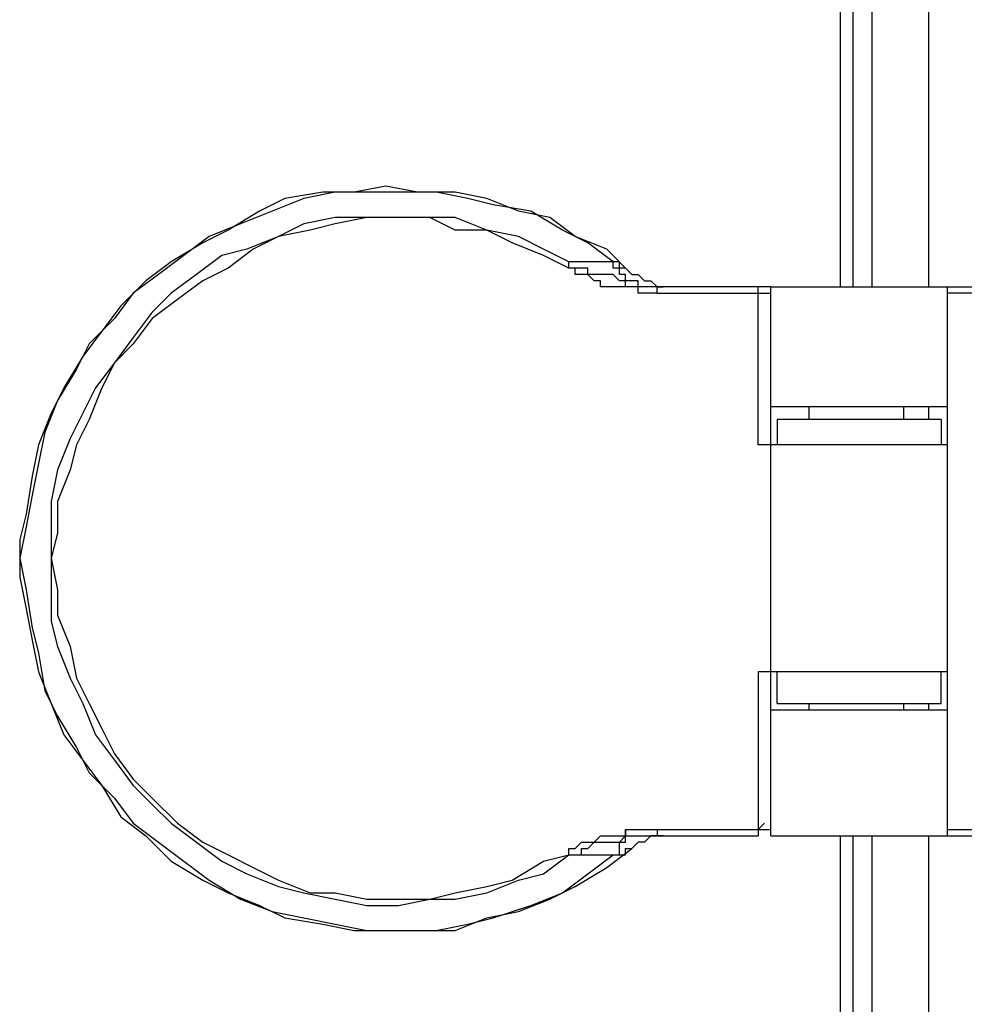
# Model space of a CAD drawing. Header units: millimetres. Extents: x 3884.54 to 3885.69, y 1889.56 to 1890.55.
# Tile 3 of 9: x 3885.0139 to 3885.0773, y 1889.7881 to 1889.8541. Entities that reach past the tile are written whole.
import ezdxf

# ---------------------------------------------------------------- set-up
doc = ezdxf.new("R2010")
doc.units = ezdxf.units.MM
doc.layers.add('SANINDUSA', color=3, linetype='Continuous')

msp = doc.modelspace()

# ---------------------------------------------------------------- linework, layer by layer
at = {"layer": 'SANINDUSA'}
for points in [[(3885.068935, 1890.282334), (3885.068935, 1890.282334), (3885.068935, 1889.836184), (3885.068935, 1889.836184)], [(3885.06978, 1890.282334), (3885.06978, 1890.282334), (3885.06978, 1889.836184), (3885.06978, 1889.836184)], [(3885.07105, 1890.282334), (3885.07105, 1890.282334), (3885.07105, 1889.836184), (3885.07105, 1889.836184)], [(3885.07486, 1890.282334), (3885.07486, 1890.282334), (3885.07486, 1889.836184), (3885.07486, 1889.836184)], [(3885.038458, 1889.842958), (3885.038458, 1889.842958), (3885.036341, 1889.842534), (3885.036341, 1889.842534)], [(3885.040573, 1889.842534), (3885.040573, 1889.842534), (3885.038458, 1889.842958), (3885.038458, 1889.842958)], [(3885.034224, 1889.842534), (3885.034224, 1889.842534), (3885.031684, 1889.842111), (3885.031684, 1889.842111)], [(3885.035071, 1889.842534), (3885.035071, 1889.842534), (3885.032954, 1889.842111), (3885.032954, 1889.842111)], [(3885.036341, 1889.842534), (3885.036341, 1889.842534), (3885.034224, 1889.842534), (3885.034224, 1889.842534)], [(3885.037188, 1889.842534), (3885.037188, 1889.842534), (3885.035071, 1889.842534), (3885.035071, 1889.842534)], [(3885.039303, 1889.842534), (3885.039303, 1889.842534), (3885.037188, 1889.842534), (3885.037188, 1889.842534)], [(3885.041843, 1889.842534), (3885.041843, 1889.842534), (3885.039303, 1889.842534), (3885.039303, 1889.842534)], [(3885.043113, 1889.842534), (3885.043113, 1889.842534), (3885.040573, 1889.842534), (3885.040573, 1889.842534)], [(3885.04396, 1889.842111), (3885.04396, 1889.842111), (3885.041843, 1889.842534), (3885.041843, 1889.842534)], [(3885.04523, 1889.842111), (3885.04523, 1889.842111), (3885.043113, 1889.842534), (3885.043113, 1889.842534)], [(3885.031684, 1889.842111), (3885.031684, 1889.842111), (3885.029991, 1889.841264), (3885.029991, 1889.841264)], [(3885.032954, 1889.842111), (3885.032954, 1889.842111), (3885.030838, 1889.841264), (3885.030838, 1889.841264)], [(3885.045653, 1889.841688), (3885.045653, 1889.841688), (3885.04396, 1889.842111), (3885.04396, 1889.842111)], [(3885.047347, 1889.841264), (3885.047347, 1889.841264), (3885.04523, 1889.842111), (3885.04523, 1889.842111)], [(3885.048192, 1889.841264), (3885.048192, 1889.841264), (3885.045653, 1889.841688), (3885.045653, 1889.841688)], [(3885.029991, 1889.841264), (3885.029991, 1889.841264), (3885.027875, 1889.839994), (3885.027875, 1889.839994)], [(3885.030838, 1889.841264), (3885.030838, 1889.841264), (3885.028722, 1889.840418), (3885.028722, 1889.840418)], [(3885.035071, 1889.840841), (3885.035071, 1889.840841), (3885.032954, 1889.840418), (3885.032954, 1889.840418)], [(3885.037188, 1889.840841), (3885.037188, 1889.840841), (3885.035071, 1889.840841), (3885.035071, 1889.840841)], [(3885.037188, 1889.840841), (3885.037188, 1889.840841), (3885.035071, 1889.840418), (3885.035071, 1889.840418)], [(3885.039303, 1889.840841), (3885.039303, 1889.840841), (3885.037188, 1889.840841), (3885.037188, 1889.840841)], [(3885.039303, 1889.840841), (3885.039303, 1889.840841), (3885.037188, 1889.840841), (3885.037188, 1889.840841)], [(3885.04142, 1889.840841), (3885.04142, 1889.840841), (3885.039303, 1889.840841), (3885.039303, 1889.840841)], [(3885.04142, 1889.840841), (3885.04142, 1889.840841), (3885.039303, 1889.840841), (3885.039303, 1889.840841)], [(3885.043113, 1889.840841), (3885.043113, 1889.840841), (3885.04142, 1889.840841), (3885.04142, 1889.840841)], [(3885.043113, 1889.839994), (3885.043113, 1889.839994), (3885.04142, 1889.840841), (3885.04142, 1889.840841)], [(3885.04523, 1889.839994), (3885.04523, 1889.839994), (3885.043113, 1889.840841), (3885.043113, 1889.840841)], [(3885.049463, 1889.840841), (3885.049463, 1889.840841), (3885.047347, 1889.841264), (3885.047347, 1889.841264)], [(3885.050309, 1889.839994), (3885.050309, 1889.839994), (3885.048192, 1889.841264), (3885.048192, 1889.841264)], [(3885.051156, 1889.839571), (3885.051156, 1889.839571), (3885.049463, 1889.840841), (3885.049463, 1889.840841)], [(3885.028722, 1889.840418), (3885.028722, 1889.840418), (3885.026605, 1889.839571), (3885.026605, 1889.839571)], [(3885.032954, 1889.840418), (3885.032954, 1889.840418), (3885.031261, 1889.839571), (3885.031261, 1889.839571)], [(3885.035071, 1889.840418), (3885.035071, 1889.840418), (3885.033378, 1889.839994), (3885.033378, 1889.839994)], [(3885.026605, 1889.839571), (3885.026605, 1889.839571), (3885.024912, 1889.838301), (3885.024912, 1889.838301)], [(3885.027875, 1889.839994), (3885.027875, 1889.839994), (3885.026181, 1889.839148), (3885.026181, 1889.839148)], [(3885.031261, 1889.839571), (3885.031261, 1889.839571), (3885.029144, 1889.838724), (3885.029144, 1889.838724)], [(3885.031261, 1889.839571), (3885.031261, 1889.839571), (3885.029569, 1889.838724), (3885.029569, 1889.838724)], [(3885.033378, 1889.839994), (3885.033378, 1889.839994), (3885.031261, 1889.839571), (3885.031261, 1889.839571)], [(3885.04523, 1889.839994), (3885.04523, 1889.839994), (3885.043113, 1889.839994), (3885.043113, 1889.839994)], [(3885.047347, 1889.839571), (3885.047347, 1889.839571), (3885.04523, 1889.839994), (3885.04523, 1889.839994)], [(3885.046922, 1889.839148), (3885.046922, 1889.839148), (3885.04523, 1889.839994), (3885.04523, 1889.839994)], [(3885.049039, 1889.838724), (3885.049039, 1889.838724), (3885.047347, 1889.839571), (3885.047347, 1889.839571)], [(3885.052002, 1889.839148), (3885.052002, 1889.839148), (3885.050309, 1889.839994), (3885.050309, 1889.839994)], [(3885.053272, 1889.838724), (3885.053272, 1889.838724), (3885.051156, 1889.839571), (3885.051156, 1889.839571)], [(3885.026181, 1889.839148), (3885.026181, 1889.839148), (3885.024065, 1889.837878), (3885.024065, 1889.837878)], [(3885.049039, 1889.838301), (3885.049039, 1889.838301), (3885.046922, 1889.839148), (3885.046922, 1889.839148)], [(3885.053696, 1889.837878), (3885.053696, 1889.837878), (3885.052002, 1889.839148), (3885.052002, 1889.839148)], [(3885.024912, 1889.838301), (3885.024912, 1889.838301), (3885.023219, 1889.837031), (3885.023219, 1889.837031)], [(3885.027452, 1889.838301), (3885.027452, 1889.838301), (3885.025758, 1889.837031), (3885.025758, 1889.837031)], [(3885.029144, 1889.838724), (3885.029144, 1889.838724), (3885.027452, 1889.838301), (3885.027452, 1889.838301)], [(3885.029569, 1889.838724), (3885.029569, 1889.838724), (3885.027875, 1889.837454), (3885.027875, 1889.837454)], [(3885.050733, 1889.837878), (3885.050733, 1889.837878), (3885.049039, 1889.838724), (3885.049039, 1889.838724)], [(3885.050733, 1889.837454), (3885.050733, 1889.837454), (3885.049039, 1889.838301), (3885.049039, 1889.838301)], [(3885.054966, 1889.837031), (3885.054966, 1889.837031), (3885.053272, 1889.838724), (3885.053272, 1889.838724)], [(3885.024065, 1889.837878), (3885.024065, 1889.837878), (3885.022372, 1889.836608), (3885.022372, 1889.836608)], [(3885.052002, 1889.837878), (3885.052002, 1889.837878), (3885.050733, 1889.837878), (3885.050733, 1889.837878)], [(3885.050733, 1889.837454), (3885.050733, 1889.837454), (3885.050733, 1889.837878), (3885.050733, 1889.837878)], [(3885.053696, 1889.837878), (3885.053696, 1889.837878), (3885.052002, 1889.837878), (3885.052002, 1889.837878)], [(3885.054119, 1889.837878), (3885.054119, 1889.837878), (3885.053696, 1889.837878), (3885.053696, 1889.837878)], [(3885.054119, 1889.837454), (3885.054119, 1889.837454), (3885.054119, 1889.837878), (3885.054119, 1889.837878)], [(3885.023219, 1889.837031), (3885.023219, 1889.837031), (3885.021525, 1889.835761), (3885.021525, 1889.835761)], [(3885.025758, 1889.837031), (3885.025758, 1889.837031), (3885.024065, 1889.835761), (3885.024065, 1889.835761)], [(3885.027875, 1889.837454), (3885.027875, 1889.837454), (3885.026181, 1889.836608), (3885.026181, 1889.836608)], [(3885.054542, 1889.837454), (3885.054542, 1889.837454), (3885.054119, 1889.837454), (3885.054119, 1889.837454)], [(3885.054966, 1889.837031), (3885.054966, 1889.837031), (3885.054542, 1889.837454), (3885.054542, 1889.837454)], [(3885.054966, 1889.837031), (3885.054966, 1889.837031), (3885.055389, 1889.837031), (3885.055389, 1889.837031)], [(3885.055389, 1889.837031), (3885.055389, 1889.837031), (3885.055811, 1889.836608), (3885.055811, 1889.836608)], [(3885.022372, 1889.836608), (3885.022372, 1889.836608), (3885.020679, 1889.834915), (3885.020679, 1889.834915)], [(3885.026181, 1889.836608), (3885.026181, 1889.836608), (3885.024489, 1889.835339), (3885.024489, 1889.835339)], [(3885.054542, 1889.836184), (3885.054542, 1889.836184), (3885.054542, 1889.836608), (3885.054542, 1889.836608)], [(3885.055811, 1889.836608), (3885.055811, 1889.836608), (3885.056236, 1889.836608), (3885.056236, 1889.836608)], [(3885.056236, 1889.836608), (3885.056236, 1889.836608), (3885.056658, 1889.836184), (3885.056658, 1889.836184)], [(3885.056658, 1889.835761), (3885.056658, 1889.835761), (3885.056658, 1889.836184), (3885.056658, 1889.836184)], [(3885.063431, 1889.836184), (3885.063431, 1889.836184), (3885.056658, 1889.836184), (3885.056658, 1889.836184)], [(3885.056658, 1889.836184), (3885.056658, 1889.836184), (3885.057082, 1889.836184), (3885.057082, 1889.836184)], [(3885.063431, 1889.825602), (3885.063431, 1889.825602), (3885.063431, 1889.836184), (3885.063431, 1889.836184)], [(3885.063855, 1889.836184), (3885.063855, 1889.836184), (3885.063431, 1889.836184), (3885.063431, 1889.836184)], [(3885.064278, 1889.836184), (3885.064278, 1889.836184), (3885.063855, 1889.836184), (3885.063855, 1889.836184)], [(3885.064278, 1889.836184), (3885.064278, 1889.836184), (3885.083326, 1889.836184), (3885.083326, 1889.836184)], [(3885.064278, 1889.799358), (3885.064278, 1889.799358), (3885.064278, 1889.836184), (3885.064278, 1889.836184)], [(3885.064278, 1889.835761), (3885.064278, 1889.835761), (3885.064278, 1889.836184), (3885.064278, 1889.836184)], [(3885.07613, 1889.799358), (3885.07613, 1889.799358), (3885.07613, 1889.836184), (3885.07613, 1889.836184)], [(3885.021525, 1889.835761), (3885.021525, 1889.835761), (3885.020255, 1889.834068), (3885.020255, 1889.834068)], [(3885.024065, 1889.835761), (3885.024065, 1889.835761), (3885.022795, 1889.834492), (3885.022795, 1889.834492)], [(3885.056658, 1889.835761), (3885.056658, 1889.835761), (3885.064278, 1889.835761), (3885.064278, 1889.835761)], [(3885.083326, 1889.835761), (3885.083326, 1889.835761), (3885.07613, 1889.835761), (3885.07613, 1889.835761)], [(3885.020679, 1889.834915), (3885.020679, 1889.834915), (3885.019409, 1889.833222), (3885.019409, 1889.833222)], [(3885.024489, 1889.835339), (3885.024489, 1889.835339), (3885.022795, 1889.834068), (3885.022795, 1889.834068)], [(3885.022795, 1889.834492), (3885.022795, 1889.834492), (3885.021525, 1889.832798), (3885.021525, 1889.832798)], [(3885.020255, 1889.834068), (3885.020255, 1889.834068), (3885.018562, 1889.832375), (3885.018562, 1889.832375)], [(3885.022795, 1889.834068), (3885.022795, 1889.834068), (3885.021525, 1889.832375), (3885.021525, 1889.832375)], [(3885.019409, 1889.833222), (3885.019409, 1889.833222), (3885.018139, 1889.831529), (3885.018139, 1889.831529)], [(3885.018562, 1889.832375), (3885.018562, 1889.832375), (3885.017715, 1889.830682), (3885.017715, 1889.830682)], [(3885.021525, 1889.832798), (3885.021525, 1889.832798), (3885.020255, 1889.831104), (3885.020255, 1889.831104)], [(3885.021525, 1889.832375), (3885.021525, 1889.832375), (3885.020255, 1889.831104), (3885.020255, 1889.831104)], [(3885.018139, 1889.831529), (3885.018139, 1889.831529), (3885.01687, 1889.829412), (3885.01687, 1889.829412)], [(3885.020255, 1889.831104), (3885.020255, 1889.831104), (3885.018986, 1889.829412), (3885.018986, 1889.829412)], [(3885.020255, 1889.831104), (3885.020255, 1889.831104), (3885.019409, 1889.829412), (3885.019409, 1889.829412)], [(3885.017715, 1889.830682), (3885.017715, 1889.830682), (3885.016445, 1889.828565), (3885.016445, 1889.828565)], [(3885.01687, 1889.829412), (3885.01687, 1889.829412), (3885.016023, 1889.827718), (3885.016023, 1889.827718)], [(3885.018986, 1889.829412), (3885.018986, 1889.829412), (3885.018139, 1889.827718), (3885.018139, 1889.827718)], [(3885.019409, 1889.829412), (3885.019409, 1889.829412), (3885.018562, 1889.827295), (3885.018562, 1889.827295)], [(3885.016445, 1889.828565), (3885.016445, 1889.828565), (3885.0156, 1889.826449), (3885.0156, 1889.826449)], [(3885.016023, 1889.827718), (3885.016023, 1889.827718), (3885.015176, 1889.825602), (3885.015176, 1889.825602)], [(3885.018139, 1889.827718), (3885.018139, 1889.827718), (3885.017292, 1889.826026), (3885.017292, 1889.826026)], [(3885.07613, 1889.828142), (3885.07613, 1889.828142), (3885.064278, 1889.828142), (3885.064278, 1889.828142)], [(3885.066818, 1889.828142), (3885.066818, 1889.828142), (3885.066818, 1889.827295), (3885.066818, 1889.827295)], [(3885.073167, 1889.828142), (3885.073167, 1889.828142), (3885.073167, 1889.827295), (3885.073167, 1889.827295)], [(3885.07486, 1889.828142), (3885.07486, 1889.828142), (3885.07486, 1889.827295), (3885.07486, 1889.827295)], [(3885.018562, 1889.827295), (3885.018562, 1889.827295), (3885.017715, 1889.825602), (3885.017715, 1889.825602)], [(3885.075707, 1889.827295), (3885.075707, 1889.827295), (3885.064701, 1889.827295), (3885.064701, 1889.827295)], [(3885.064701, 1889.827295), (3885.064701, 1889.827295), (3885.064701, 1889.825602), (3885.064701, 1889.825602)], [(3885.075707, 1889.827295), (3885.075707, 1889.827295), (3885.075707, 1889.825602), (3885.075707, 1889.825602)], [(3885.0156, 1889.826449), (3885.0156, 1889.826449), (3885.015176, 1889.824332), (3885.015176, 1889.824332)], [(3885.017292, 1889.826026), (3885.017292, 1889.826026), (3885.016445, 1889.823909), (3885.016445, 1889.823909)], [(3885.015176, 1889.825602), (3885.015176, 1889.825602), (3885.014753, 1889.823485), (3885.014753, 1889.823485)], [(3885.017715, 1889.825602), (3885.017715, 1889.825602), (3885.017292, 1889.823909), (3885.017292, 1889.823909)], [(3885.07613, 1889.825602), (3885.07613, 1889.825602), (3885.063431, 1889.825602), (3885.063431, 1889.825602)], [(3885.015176, 1889.824332), (3885.015176, 1889.824332), (3885.014753, 1889.822215), (3885.014753, 1889.822215)], [(3885.016445, 1889.823909), (3885.016445, 1889.823909), (3885.016023, 1889.821793), (3885.016023, 1889.821793)], [(3885.017292, 1889.823909), (3885.017292, 1889.823909), (3885.016445, 1889.821793), (3885.016445, 1889.821793)], [(3885.014753, 1889.823485), (3885.014753, 1889.823485), (3885.01433, 1889.820946), (3885.01433, 1889.820946)], [(3885.014753, 1889.822215), (3885.014753, 1889.822215), (3885.01433, 1889.8201), (3885.01433, 1889.8201)], [(3885.016023, 1889.821793), (3885.016023, 1889.821793), (3885.016023, 1889.819676), (3885.016023, 1889.819676)], [(3885.016445, 1889.821793), (3885.016445, 1889.821793), (3885.016445, 1889.819676), (3885.016445, 1889.819676)], [(3885.01433, 1889.820946), (3885.01433, 1889.820946), (3885.013906, 1889.819253), (3885.013906, 1889.819253)], [(3885.01433, 1889.8201), (3885.01433, 1889.8201), (3885.013906, 1889.817983), (3885.013906, 1889.817983)], [(3885.016023, 1889.819676), (3885.016023, 1889.819676), (3885.016023, 1889.817983), (3885.016023, 1889.817983)], [(3885.016445, 1889.819676), (3885.016445, 1889.819676), (3885.016023, 1889.817983), (3885.016023, 1889.817983)], [(3885.013906, 1889.819253), (3885.013906, 1889.819253), (3885.013906, 1889.816713), (3885.013906, 1889.816713)], [(3885.013906, 1889.817983), (3885.013906, 1889.817983), (3885.01433, 1889.815866), (3885.01433, 1889.815866)], [(3885.016023, 1889.817983), (3885.016023, 1889.817983), (3885.016023, 1889.815866), (3885.016023, 1889.815866)], [(3885.016023, 1889.817983), (3885.016023, 1889.817983), (3885.016445, 1889.815866), (3885.016445, 1889.815866)], [(3885.013906, 1889.816713), (3885.013906, 1889.816713), (3885.01433, 1889.814596), (3885.01433, 1889.814596)], [(3885.01433, 1889.815866), (3885.01433, 1889.815866), (3885.014753, 1889.813326), (3885.014753, 1889.813326)], [(3885.016023, 1889.815866), (3885.016023, 1889.815866), (3885.016023, 1889.813751), (3885.016023, 1889.813751)], [(3885.016445, 1889.815866), (3885.016445, 1889.815866), (3885.016445, 1889.814173), (3885.016445, 1889.814173)], [(3885.01433, 1889.814596), (3885.01433, 1889.814596), (3885.014753, 1889.812481), (3885.014753, 1889.812481)], [(3885.016023, 1889.813751), (3885.016023, 1889.813751), (3885.016445, 1889.812057), (3885.016445, 1889.812057)], [(3885.016445, 1889.814173), (3885.016445, 1889.814173), (3885.017292, 1889.812057), (3885.017292, 1889.812057)], [(3885.014753, 1889.813326), (3885.014753, 1889.813326), (3885.015176, 1889.811634), (3885.015176, 1889.811634)], [(3885.014753, 1889.812481), (3885.014753, 1889.812481), (3885.015176, 1889.810364), (3885.015176, 1889.810364)], [(3885.016445, 1889.812057), (3885.016445, 1889.812057), (3885.017292, 1889.809941), (3885.017292, 1889.809941)], [(3885.017292, 1889.812057), (3885.017292, 1889.812057), (3885.017715, 1889.809941), (3885.017715, 1889.809941)], [(3885.015176, 1889.811634), (3885.015176, 1889.811634), (3885.0156, 1889.809094), (3885.0156, 1889.809094)], [(3885.015176, 1889.810364), (3885.015176, 1889.810364), (3885.016023, 1889.808247), (3885.016023, 1889.808247)], [(3885.017292, 1889.809941), (3885.017292, 1889.809941), (3885.018139, 1889.808247), (3885.018139, 1889.808247)], [(3885.017715, 1889.809941), (3885.017715, 1889.809941), (3885.018562, 1889.808247), (3885.018562, 1889.808247)], [(3885.063431, 1889.810364), (3885.063431, 1889.810364), (3885.063431, 1889.799358), (3885.063431, 1889.799358)], [(3885.07613, 1889.810364), (3885.07613, 1889.810364), (3885.063431, 1889.810364), (3885.063431, 1889.810364)], [(3885.064701, 1889.808247), (3885.064701, 1889.808247), (3885.064701, 1889.810364), (3885.064701, 1889.810364)], [(3885.075707, 1889.808247), (3885.075707, 1889.808247), (3885.075707, 1889.810364), (3885.075707, 1889.810364)], [(3885.0156, 1889.809094), (3885.0156, 1889.809094), (3885.016445, 1889.807401), (3885.016445, 1889.807401)], [(3885.016023, 1889.808247), (3885.016023, 1889.808247), (3885.01687, 1889.806131), (3885.01687, 1889.806131)], [(3885.018139, 1889.808247), (3885.018139, 1889.808247), (3885.018986, 1889.806131), (3885.018986, 1889.806131)], [(3885.018562, 1889.808247), (3885.018562, 1889.808247), (3885.019409, 1889.806554), (3885.019409, 1889.806554)], [(3885.064278, 1889.807824), (3885.064278, 1889.807824), (3885.07613, 1889.807824), (3885.07613, 1889.807824)], [(3885.064701, 1889.808247), (3885.064701, 1889.808247), (3885.075707, 1889.808247), (3885.075707, 1889.808247)], [(3885.066818, 1889.808247), (3885.066818, 1889.808247), (3885.066818, 1889.807824), (3885.066818, 1889.807824)], [(3885.073167, 1889.808247), (3885.073167, 1889.808247), (3885.073167, 1889.807824), (3885.073167, 1889.807824)], [(3885.07486, 1889.808247), (3885.07486, 1889.808247), (3885.07486, 1889.807824), (3885.07486, 1889.807824)], [(3885.016445, 1889.807401), (3885.016445, 1889.807401), (3885.017715, 1889.805284), (3885.017715, 1889.805284)], [(3885.019409, 1889.806554), (3885.019409, 1889.806554), (3885.020255, 1889.804862), (3885.020255, 1889.804862)], [(3885.01687, 1889.806131), (3885.01687, 1889.806131), (3885.018139, 1889.804437), (3885.018139, 1889.804437)], [(3885.018986, 1889.806131), (3885.018986, 1889.806131), (3885.020255, 1889.804437), (3885.020255, 1889.804437)], [(3885.017715, 1889.805284), (3885.017715, 1889.805284), (3885.018562, 1889.803592), (3885.018562, 1889.803592)], [(3885.020255, 1889.804862), (3885.020255, 1889.804862), (3885.021525, 1889.803168), (3885.021525, 1889.803168)], [(3885.018139, 1889.804437), (3885.018139, 1889.804437), (3885.019409, 1889.802745), (3885.019409, 1889.802745)], [(3885.020255, 1889.804437), (3885.020255, 1889.804437), (3885.021525, 1889.802745), (3885.021525, 1889.802745)], [(3885.018562, 1889.803592), (3885.018562, 1889.803592), (3885.020255, 1889.801898), (3885.020255, 1889.801898)], [(3885.021525, 1889.803168), (3885.021525, 1889.803168), (3885.022795, 1889.801898), (3885.022795, 1889.801898)], [(3885.019409, 1889.802745), (3885.019409, 1889.802745), (3885.020679, 1889.800628), (3885.020679, 1889.800628)], [(3885.021525, 1889.802745), (3885.021525, 1889.802745), (3885.022795, 1889.801474), (3885.022795, 1889.801474)], [(3885.020255, 1889.801898), (3885.020255, 1889.801898), (3885.021525, 1889.800205), (3885.021525, 1889.800205)], [(3885.022795, 1889.801898), (3885.022795, 1889.801898), (3885.024489, 1889.800205), (3885.024489, 1889.800205)], [(3885.022795, 1889.801474), (3885.022795, 1889.801474), (3885.024065, 1889.800205), (3885.024065, 1889.800205)], [(3885.020679, 1889.800628), (3885.020679, 1889.800628), (3885.022372, 1889.799358), (3885.022372, 1889.799358)], [(3885.021525, 1889.800205), (3885.021525, 1889.800205), (3885.023219, 1889.798935), (3885.023219, 1889.798935)], [(3885.024065, 1889.800205), (3885.024065, 1889.800205), (3885.025758, 1889.798935), (3885.025758, 1889.798935)], [(3885.024489, 1889.800205), (3885.024489, 1889.800205), (3885.026181, 1889.798935), (3885.026181, 1889.798935)], [(3885.063431, 1889.799782), (3885.063431, 1889.799782), (3885.063855, 1889.800205), (3885.063855, 1889.800205)], [(3885.022372, 1889.799358), (3885.022372, 1889.799358), (3885.024065, 1889.797665), (3885.024065, 1889.797665)], [(3885.054542, 1889.799782), (3885.054542, 1889.799782), (3885.054542, 1889.799358), (3885.054542, 1889.799358)], [(3885.056236, 1889.799358), (3885.056236, 1889.799358), (3885.055811, 1889.798935), (3885.055811, 1889.798935)], [(3885.056658, 1889.799358), (3885.056658, 1889.799358), (3885.056236, 1889.799358), (3885.056236, 1889.799358)], [(3885.056658, 1889.799782), (3885.056658, 1889.799782), (3885.064278, 1889.799782), (3885.064278, 1889.799782)], [(3885.056658, 1889.799782), (3885.056658, 1889.799782), (3885.056658, 1889.799358), (3885.056658, 1889.799358)], [(3885.056658, 1889.799358), (3885.056658, 1889.799358), (3885.063431, 1889.799358), (3885.063431, 1889.799358)], [(3885.057082, 1889.799358), (3885.057082, 1889.799358), (3885.056658, 1889.799358), (3885.056658, 1889.799358)], [(3885.064278, 1889.799358), (3885.064278, 1889.799358), (3885.083326, 1889.799358), (3885.083326, 1889.799358)], [(3885.068935, 1889.799358), (3885.068935, 1889.799358), (3885.068935, 1889.58856), (3885.068935, 1889.58856)], [(3885.06978, 1889.799358), (3885.06978, 1889.799358), (3885.06978, 1889.588137), (3885.06978, 1889.588137)], [(3885.07105, 1889.799358), (3885.07105, 1889.799358), (3885.07105, 1889.588137), (3885.07105, 1889.588137)], [(3885.07486, 1889.799358), (3885.07486, 1889.799358), (3885.07486, 1889.588137), (3885.07486, 1889.588137)], [(3885.07613, 1889.799782), (3885.07613, 1889.799782), (3885.083326, 1889.799782), (3885.083326, 1889.799782)], [(3885.023219, 1889.798935), (3885.023219, 1889.798935), (3885.024912, 1889.797665), (3885.024912, 1889.797665)], [(3885.025758, 1889.798935), (3885.025758, 1889.798935), (3885.027452, 1889.797665), (3885.027452, 1889.797665)], [(3885.026181, 1889.798935), (3885.026181, 1889.798935), (3885.027875, 1889.798088), (3885.027875, 1889.798088)], [(3885.055389, 1889.798935), (3885.055389, 1889.798935), (3885.054966, 1889.798511), (3885.054966, 1889.798511)], [(3885.055811, 1889.798935), (3885.055811, 1889.798935), (3885.055389, 1889.798935), (3885.055389, 1889.798935)], [(3885.027875, 1889.798088), (3885.027875, 1889.798088), (3885.029569, 1889.797241), (3885.029569, 1889.797241)], [(3885.049039, 1889.796818), (3885.049039, 1889.796818), (3885.050733, 1889.798088), (3885.050733, 1889.798088)], [(3885.049039, 1889.797665), (3885.049039, 1889.797665), (3885.050733, 1889.798088), (3885.050733, 1889.798088)], [(3885.050733, 1889.798088), (3885.050733, 1889.798088), (3885.05158, 1889.798088), (3885.05158, 1889.798088)], [(3885.05158, 1889.798088), (3885.05158, 1889.798088), (3885.053696, 1889.798088), (3885.053696, 1889.798088)], [(3885.052002, 1889.796818), (3885.052002, 1889.796818), (3885.053696, 1889.798088), (3885.053696, 1889.798088)], [(3885.053272, 1889.797241), (3885.053272, 1889.797241), (3885.054966, 1889.798511), (3885.054966, 1889.798511)], [(3885.053696, 1889.798088), (3885.053696, 1889.798088), (3885.054119, 1889.798088), (3885.054119, 1889.798088)], [(3885.054119, 1889.798088), (3885.054119, 1889.798088), (3885.054542, 1889.798088), (3885.054542, 1889.798088)], [(3885.054542, 1889.798511), (3885.054542, 1889.798511), (3885.054966, 1889.798511), (3885.054966, 1889.798511)], [(3885.054542, 1889.798088), (3885.054542, 1889.798088), (3885.054542, 1889.798511), (3885.054542, 1889.798511)], [(3885.024065, 1889.797665), (3885.024065, 1889.797665), (3885.026181, 1889.796395), (3885.026181, 1889.796395)], [(3885.024912, 1889.797665), (3885.024912, 1889.797665), (3885.026605, 1889.796395), (3885.026605, 1889.796395)], [(3885.027452, 1889.797665), (3885.027452, 1889.797665), (3885.029144, 1889.796818), (3885.029144, 1889.796818)], [(3885.029569, 1889.797241), (3885.029569, 1889.797241), (3885.031261, 1889.796395), (3885.031261, 1889.796395)], [(3885.046922, 1889.796395), (3885.046922, 1889.796395), (3885.049039, 1889.797665), (3885.049039, 1889.797665)], [(3885.051156, 1889.795971), (3885.051156, 1889.795971), (3885.053272, 1889.797241), (3885.053272, 1889.797241)], [(3885.029144, 1889.796818), (3885.029144, 1889.796818), (3885.031261, 1889.795971), (3885.031261, 1889.795971)], [(3885.047347, 1889.796395), (3885.047347, 1889.796395), (3885.049039, 1889.796818), (3885.049039, 1889.796818)], [(3885.050309, 1889.795548), (3885.050309, 1889.795548), (3885.052002, 1889.796818), (3885.052002, 1889.796818)], [(3885.026181, 1889.796395), (3885.026181, 1889.796395), (3885.027875, 1889.795548), (3885.027875, 1889.795548)], [(3885.026605, 1889.796395), (3885.026605, 1889.796395), (3885.028722, 1889.795126), (3885.028722, 1889.795126)], [(3885.031261, 1889.796395), (3885.031261, 1889.796395), (3885.033378, 1889.795548), (3885.033378, 1889.795548)], [(3885.031261, 1889.795971), (3885.031261, 1889.795971), (3885.032954, 1889.795548), (3885.032954, 1889.795548)], [(3885.043113, 1889.795548), (3885.043113, 1889.795548), (3885.04523, 1889.795971), (3885.04523, 1889.795971)], [(3885.04523, 1889.795548), (3885.04523, 1889.795548), (3885.047347, 1889.796395), (3885.047347, 1889.796395)], [(3885.04523, 1889.795971), (3885.04523, 1889.795971), (3885.046922, 1889.796395), (3885.046922, 1889.796395)], [(3885.049463, 1889.795126), (3885.049463, 1889.795126), (3885.051156, 1889.795971), (3885.051156, 1889.795971)], [(3885.027875, 1889.795548), (3885.027875, 1889.795548), (3885.029991, 1889.794702), (3885.029991, 1889.794702)], [(3885.032954, 1889.795548), (3885.032954, 1889.795548), (3885.035071, 1889.795126), (3885.035071, 1889.795126)], [(3885.033378, 1889.795548), (3885.033378, 1889.795548), (3885.035071, 1889.795548), (3885.035071, 1889.795548)], [(3885.035071, 1889.795548), (3885.035071, 1889.795548), (3885.037188, 1889.795126), (3885.037188, 1889.795126)], [(3885.04142, 1889.795126), (3885.04142, 1889.795126), (3885.043113, 1889.795548), (3885.043113, 1889.795548)], [(3885.043113, 1889.795126), (3885.043113, 1889.795126), (3885.04523, 1889.795548), (3885.04523, 1889.795548)], [(3885.048192, 1889.794702), (3885.048192, 1889.794702), (3885.050309, 1889.795548), (3885.050309, 1889.795548)], [(3885.028722, 1889.795126), (3885.028722, 1889.795126), (3885.030838, 1889.794279), (3885.030838, 1889.794279)], [(3885.029991, 1889.794702), (3885.029991, 1889.794702), (3885.031684, 1889.793855), (3885.031684, 1889.793855)], [(3885.035071, 1889.795126), (3885.035071, 1889.795126), (3885.037188, 1889.794702), (3885.037188, 1889.794702)], [(3885.037188, 1889.795126), (3885.037188, 1889.795126), (3885.039303, 1889.795126), (3885.039303, 1889.795126)], [(3885.037188, 1889.794702), (3885.037188, 1889.794702), (3885.039303, 1889.794702), (3885.039303, 1889.794702)], [(3885.039303, 1889.794702), (3885.039303, 1889.794702), (3885.04142, 1889.795126), (3885.04142, 1889.795126)], [(3885.039303, 1889.795126), (3885.039303, 1889.795126), (3885.04142, 1889.795126), (3885.04142, 1889.795126)], [(3885.04142, 1889.795126), (3885.04142, 1889.795126), (3885.043113, 1889.795126), (3885.043113, 1889.795126)], [(3885.045653, 1889.793855), (3885.045653, 1889.793855), (3885.048192, 1889.794702), (3885.048192, 1889.794702)], [(3885.047347, 1889.794279), (3885.047347, 1889.794279), (3885.049463, 1889.795126), (3885.049463, 1889.795126)], [(3885.030838, 1889.794279), (3885.030838, 1889.794279), (3885.032954, 1889.793855), (3885.032954, 1889.793855)], [(3885.04523, 1889.793855), (3885.04523, 1889.793855), (3885.047347, 1889.794279), (3885.047347, 1889.794279)], [(3885.031684, 1889.793855), (3885.031684, 1889.793855), (3885.034224, 1889.793432), (3885.034224, 1889.793432)], [(3885.032954, 1889.793855), (3885.032954, 1889.793855), (3885.035071, 1889.793432), (3885.035071, 1889.793432)], [(3885.034224, 1889.793432), (3885.034224, 1889.793432), (3885.036341, 1889.793008), (3885.036341, 1889.793008)], [(3885.035071, 1889.793432), (3885.035071, 1889.793432), (3885.037188, 1889.793008), (3885.037188, 1889.793008)], [(3885.041843, 1889.793008), (3885.041843, 1889.793008), (3885.04396, 1889.793432), (3885.04396, 1889.793432)], [(3885.043113, 1889.793008), (3885.043113, 1889.793008), (3885.04523, 1889.793855), (3885.04523, 1889.793855)], [(3885.04396, 1889.793432), (3885.04396, 1889.793432), (3885.045653, 1889.793855), (3885.045653, 1889.793855)], [(3885.036341, 1889.793008), (3885.036341, 1889.793008), (3885.038458, 1889.793008), (3885.038458, 1889.793008)], [(3885.037188, 1889.793008), (3885.037188, 1889.793008), (3885.039303, 1889.793008), (3885.039303, 1889.793008)], [(3885.038458, 1889.793008), (3885.038458, 1889.793008), (3885.040573, 1889.793008), (3885.040573, 1889.793008)], [(3885.039303, 1889.793008), (3885.039303, 1889.793008), (3885.041843, 1889.793008), (3885.041843, 1889.793008)], [(3885.040573, 1889.793008), (3885.040573, 1889.793008), (3885.043113, 1889.793008), (3885.043113, 1889.793008)]]:
    msp.add_open_spline(points, degree=3, dxfattribs=at)
for points, knots in [([(3885.054542, 1889.836608), (3885.054542, 1889.836608), (3885.054119, 1889.836608), (3885.054119, 1889.836608), (3885.054119, 1889.836608), (3885.054119, 1889.836608), (3885.053696, 1889.837031), (3885.053696, 1889.837031), (3885.053696, 1889.837031), (3885.053696, 1889.837031), (3885.053272, 1889.837031), (3885.053272, 1889.837031), (3885.053272, 1889.837031), (3885.053272, 1889.837031), (3885.052849, 1889.837031), (3885.052849, 1889.837031), (3885.052849, 1889.837031), (3885.052849, 1889.837031), (3885.052002, 1889.837031), (3885.052002, 1889.837031), (3885.052002, 1889.837031), (3885.052002, 1889.837031), (3885.052002, 1889.837454), (3885.052002, 1889.837454), (3885.052002, 1889.837454), (3885.052002, 1889.837454), (3885.05158, 1889.837454), (3885.05158, 1889.837454), (3885.05158, 1889.837454), (3885.05158, 1889.837454), (3885.051156, 1889.837454), (3885.051156, 1889.837454), (3885.051156, 1889.837454), (3885.051156, 1889.837454), (3885.050733, 1889.837454), (3885.050733, 1889.837454), (3885.050733, 1889.837454), (3885.050733, 1889.837454), (3885.050733, 1889.837878), (3885.050733, 1889.837878)], [0, 0, 0, 0, 0.1, 0.1, 0.1, 0.1, 0.2, 0.2, 0.2, 0.2, 0.3, 0.3, 0.3, 0.3, 0.4, 0.4, 0.4, 0.4, 0.5, 0.5, 0.5, 0.5, 0.6, 0.6, 0.6, 0.6, 0.7, 0.7, 0.7, 0.7, 0.8, 0.8, 0.8, 0.8, 0.9, 0.9, 0.9, 0.9, 1, 1, 1, 1]), ([(3885.054542, 1889.836608), (3885.054542, 1889.836608), (3885.054542, 1889.837031), (3885.054542, 1889.837031), (3885.054542, 1889.837031), (3885.054542, 1889.837031), (3885.054119, 1889.837031), (3885.054119, 1889.837031), (3885.054119, 1889.837031), (3885.054119, 1889.837031), (3885.054119, 1889.837454), (3885.054119, 1889.837454), (3885.054119, 1889.837454), (3885.054119, 1889.837454), (3885.053696, 1889.837454), (3885.053696, 1889.837454), (3885.053696, 1889.837454), (3885.053696, 1889.837454), (3885.053696, 1889.837878), (3885.053696, 1889.837878)], [0, 0, 0, 0, 0.2, 0.2, 0.2, 0.2, 0.4, 0.4, 0.4, 0.4, 0.6, 0.6, 0.6, 0.6, 0.8, 0.8, 0.8, 0.8, 1, 1, 1, 1]), ([(3885.054542, 1889.836184), (3885.054542, 1889.836184), (3885.054119, 1889.836184), (3885.054119, 1889.836184), (3885.054119, 1889.836184), (3885.054119, 1889.836184), (3885.053272, 1889.836184), (3885.053272, 1889.836184), (3885.053272, 1889.836184), (3885.053272, 1889.836184), (3885.052849, 1889.836184), (3885.052849, 1889.836184), (3885.052849, 1889.836184), (3885.052849, 1889.836184), (3885.052849, 1889.836608), (3885.052849, 1889.836608), (3885.052849, 1889.836608), (3885.052849, 1889.836608), (3885.052426, 1889.836608), (3885.052426, 1889.836608), (3885.052426, 1889.836608), (3885.052426, 1889.836608), (3885.052002, 1889.837031), (3885.052002, 1889.837031), (3885.052002, 1889.837031), (3885.052002, 1889.837031), (3885.05158, 1889.837031), (3885.05158, 1889.837031), (3885.05158, 1889.837031), (3885.05158, 1889.837031), (3885.051156, 1889.837031), (3885.051156, 1889.837031), (3885.051156, 1889.837031), (3885.051156, 1889.837031), (3885.051156, 1889.837454), (3885.051156, 1889.837454), (3885.051156, 1889.837454), (3885.051156, 1889.837454), (3885.050733, 1889.837454), (3885.050733, 1889.837454)], [0, 0, 0, 0, 0.1, 0.1, 0.1, 0.1, 0.2, 0.2, 0.2, 0.2, 0.3, 0.3, 0.3, 0.3, 0.4, 0.4, 0.4, 0.4, 0.5, 0.5, 0.5, 0.5, 0.6, 0.6, 0.6, 0.6, 0.7, 0.7, 0.7, 0.7, 0.8, 0.8, 0.8, 0.8, 0.9, 0.9, 0.9, 0.9, 1, 1, 1, 1]), ([(3885.056658, 1889.836184), (3885.056658, 1889.836184), (3885.055811, 1889.836184), (3885.055811, 1889.836184), (3885.055811, 1889.836184), (3885.055811, 1889.836184), (3885.055389, 1889.836184), (3885.055389, 1889.836184), (3885.055389, 1889.836184), (3885.055389, 1889.836184), (3885.055389, 1889.836608), (3885.055389, 1889.836608), (3885.055389, 1889.836608), (3885.055389, 1889.836608), (3885.054542, 1889.836608), (3885.054542, 1889.836608)], [0, 0, 0, 0, 0.25, 0.25, 0.25, 0.25, 0.5, 0.5, 0.5, 0.5, 0.75, 0.75, 0.75, 0.75, 1, 1, 1, 1]), ([(3885.056658, 1889.835761), (3885.056658, 1889.835761), (3885.055811, 1889.835761), (3885.055811, 1889.835761), (3885.055811, 1889.835761), (3885.055811, 1889.835761), (3885.055389, 1889.835761), (3885.055389, 1889.835761), (3885.055389, 1889.835761), (3885.055389, 1889.835761), (3885.055389, 1889.836184), (3885.055389, 1889.836184), (3885.055389, 1889.836184), (3885.055389, 1889.836184), (3885.054542, 1889.836184), (3885.054542, 1889.836184)], [0, 0, 0, 0, 0.25, 0.25, 0.25, 0.25, 0.5, 0.5, 0.5, 0.5, 0.75, 0.75, 0.75, 0.75, 1, 1, 1, 1]), ([(3885.050733, 1889.798088), (3885.050733, 1889.798088), (3885.050733, 1889.798511), (3885.050733, 1889.798511), (3885.050733, 1889.798511), (3885.050733, 1889.798511), (3885.051156, 1889.798511), (3885.051156, 1889.798511), (3885.051156, 1889.798511), (3885.051156, 1889.798511), (3885.05158, 1889.798935), (3885.05158, 1889.798935), (3885.05158, 1889.798935), (3885.05158, 1889.798935), (3885.052002, 1889.798935), (3885.052002, 1889.798935), (3885.052002, 1889.798935), (3885.052002, 1889.798935), (3885.052426, 1889.798935), (3885.052426, 1889.798935), (3885.052426, 1889.798935), (3885.052426, 1889.798935), (3885.052849, 1889.799358), (3885.052849, 1889.799358), (3885.052849, 1889.799358), (3885.052849, 1889.799358), (3885.053272, 1889.799358), (3885.053272, 1889.799358), (3885.053272, 1889.799358), (3885.053272, 1889.799358), (3885.054119, 1889.799358), (3885.054119, 1889.799358), (3885.054119, 1889.799358), (3885.054119, 1889.799358), (3885.054542, 1889.799358), (3885.054542, 1889.799358), (3885.054542, 1889.799358), (3885.054542, 1889.799358), (3885.054542, 1889.799782), (3885.054542, 1889.799782)], [0, 0, 0, 0, 0.1, 0.1, 0.1, 0.1, 0.2, 0.2, 0.2, 0.2, 0.3, 0.3, 0.3, 0.3, 0.4, 0.4, 0.4, 0.4, 0.5, 0.5, 0.5, 0.5, 0.6, 0.6, 0.6, 0.6, 0.7, 0.7, 0.7, 0.7, 0.8, 0.8, 0.8, 0.8, 0.9, 0.9, 0.9, 0.9, 1, 1, 1, 1]), ([(3885.050733, 1889.798088), (3885.050733, 1889.798088), (3885.051156, 1889.798088), (3885.051156, 1889.798088), (3885.051156, 1889.798088), (3885.051156, 1889.798088), (3885.05158, 1889.798088), (3885.05158, 1889.798088), (3885.05158, 1889.798088), (3885.05158, 1889.798088), (3885.05158, 1889.798511), (3885.05158, 1889.798511), (3885.05158, 1889.798511), (3885.05158, 1889.798511), (3885.052002, 1889.798511), (3885.052002, 1889.798511), (3885.052002, 1889.798511), (3885.052002, 1889.798511), (3885.052426, 1889.798935), (3885.052426, 1889.798935), (3885.052426, 1889.798935), (3885.052426, 1889.798935), (3885.052849, 1889.798935), (3885.052849, 1889.798935), (3885.052849, 1889.798935), (3885.052849, 1889.798935), (3885.053272, 1889.798935), (3885.053272, 1889.798935), (3885.053272, 1889.798935), (3885.053272, 1889.798935), (3885.054119, 1889.798935), (3885.054119, 1889.798935), (3885.054119, 1889.798935), (3885.054119, 1889.798935), (3885.054542, 1889.799358), (3885.054542, 1889.799358)], [0, 0, 0, 0, 0.111111, 0.111111, 0.111111, 0.111111, 0.222222, 0.222222, 0.222222, 0.222222, 0.333333, 0.333333, 0.333333, 0.333333, 0.444444, 0.444444, 0.444444, 0.444444, 0.555556, 0.555556, 0.555556, 0.555556, 0.666667, 0.666667, 0.666667, 0.666667, 0.777778, 0.777778, 0.777778, 0.777778, 0.888889, 0.888889, 0.888889, 0.888889, 1, 1, 1, 1]), ([(3885.053696, 1889.798088), (3885.053696, 1889.798088), (3885.054119, 1889.798088), (3885.054119, 1889.798088), (3885.054119, 1889.798088), (3885.054119, 1889.798088), (3885.054119, 1889.798935), (3885.054119, 1889.798935), (3885.054119, 1889.798935), (3885.054119, 1889.798935), (3885.054542, 1889.798935), (3885.054542, 1889.798935), (3885.054542, 1889.798935), (3885.054542, 1889.798935), (3885.054542, 1889.799358), (3885.054542, 1889.799358)], [0, 0, 0, 0, 0.25, 0.25, 0.25, 0.25, 0.5, 0.5, 0.5, 0.5, 0.75, 0.75, 0.75, 0.75, 1, 1, 1, 1]), ([(3885.054542, 1889.799782), (3885.054542, 1889.799782), (3885.054966, 1889.799782), (3885.054966, 1889.799782), (3885.054966, 1889.799782), (3885.054966, 1889.799782), (3885.055389, 1889.799782), (3885.055389, 1889.799782), (3885.055389, 1889.799782), (3885.055389, 1889.799782), (3885.055811, 1889.799782), (3885.055811, 1889.799782), (3885.055811, 1889.799782), (3885.055811, 1889.799782), (3885.056236, 1889.799782), (3885.056236, 1889.799782), (3885.056236, 1889.799782), (3885.056236, 1889.799782), (3885.056658, 1889.799782), (3885.056658, 1889.799782)], [0, 0, 0, 0, 0.2, 0.2, 0.2, 0.2, 0.4, 0.4, 0.4, 0.4, 0.6, 0.6, 0.6, 0.6, 0.8, 0.8, 0.8, 0.8, 1, 1, 1, 1]), ([(3885.054542, 1889.799358), (3885.054542, 1889.799358), (3885.054966, 1889.799358), (3885.054966, 1889.799358), (3885.054966, 1889.799358), (3885.054966, 1889.799358), (3885.055389, 1889.799358), (3885.055389, 1889.799358), (3885.055389, 1889.799358), (3885.055389, 1889.799358), (3885.055811, 1889.799358), (3885.055811, 1889.799358), (3885.055811, 1889.799358), (3885.055811, 1889.799358), (3885.056236, 1889.799358), (3885.056236, 1889.799358), (3885.056236, 1889.799358), (3885.056236, 1889.799358), (3885.056658, 1889.799358), (3885.056658, 1889.799358)], [0, 0, 0, 0, 0.2, 0.2, 0.2, 0.2, 0.4, 0.4, 0.4, 0.4, 0.6, 0.6, 0.6, 0.6, 0.8, 0.8, 0.8, 0.8, 1, 1, 1, 1])]:
    msp.add_open_spline(points, degree=3, knots=knots, dxfattribs=at)

doc.saveas('drawing.dxf')
